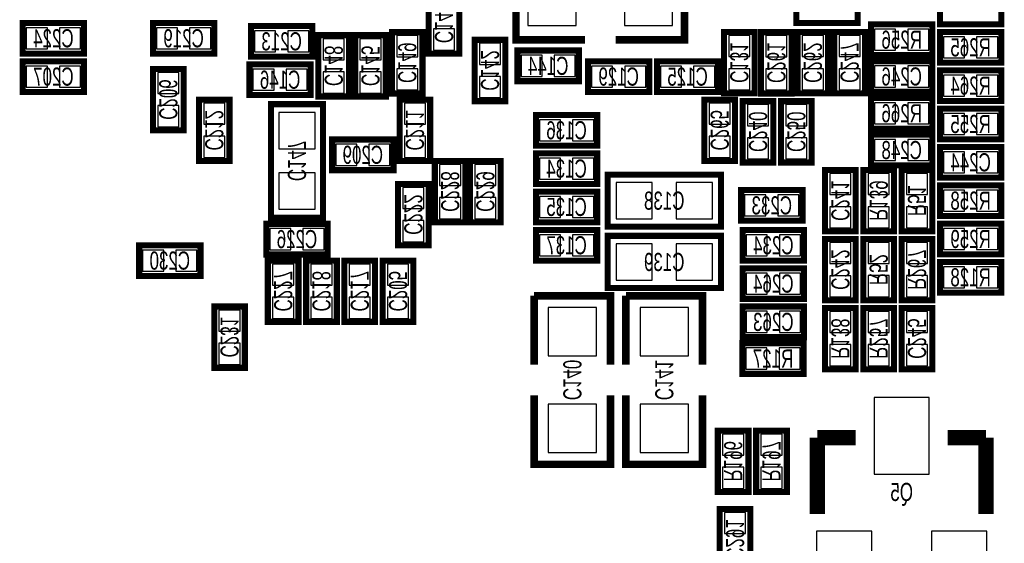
# Model space of a CAD drawing. Extents: x 0 to 85, y 0 to 56.
# Tile 4 of 8: x 52.7 to 69, y 16.7 to 25.3. Entities that reach past the tile are written whole.
import ezdxf
from ezdxf.enums import TextEntityAlignment as Align

# ---------------------------------------------------------------- set-up
doc = ezdxf.new("R2010")
doc.units = 0
for name, color, linetype in [('PG_SILKSCREEN_BOTTOM', 150, 'CONTINUOUS'), ('PIN_BOTTOM', 202, 'CONTINUOUS'), ('RD_SILKSCREEN_BOTTOM', 150, 'CONTINUOUS')]:
    doc.layers.add(name, color=color, linetype=linetype)

msp = doc.modelspace()

# ---------------------------------------------------------------- linework, layer by layer
at = {"layer": 'PG_SILKSCREEN_BOTTOM'}
for points, const_width in [([(62.057813, 26.286612), (60.914813, 26.286612), (60.914813, 25.016612), (62.057813, 25.016612)], 0.127), ([(62.565813, 25.016612), (63.708813, 25.016612), (63.708813, 26.286612)], 0.127), ([(59.467013, 24.788012), (59.467013, 25.804012), (59.975013, 25.804012), (59.975013, 24.788012), (59.467013, 24.788012)], 0.1016), ([(65.563013, 25.804012), (66.579013, 25.804012), (66.579013, 25.296012), (65.563013, 25.296012), (65.563013, 25.804012)], 0.1016), ([(68.961, 25.273), (67.945, 25.273), (67.945, 25.781), (68.961, 25.781), (68.961, 25.273)], 0.1016), ([(53.752013, 24.788038), (52.736013, 24.788038), (52.736013, 25.296038), (53.752013, 25.296038), (53.752013, 24.788038)], 0.1016), ([(54.895013, 25.295987), (55.911013, 25.295987), (55.911013, 24.787987), (54.895013, 24.787987), (54.895013, 25.295987)], 0.1016), ([(67.818, 24.765), (66.802, 24.765), (66.802, 25.273), (67.818, 25.273), (67.818, 24.765)], 0.1016), ([(56.520639, 25.245212), (57.536639, 25.245212), (57.536639, 24.737212), (56.520639, 24.737212), (56.520639, 25.245212)], 0.1016), ([(57.638213, 24.076812), (57.638213, 25.092812), (58.146213, 25.092812), (58.146213, 24.076812), (57.638213, 24.076812)], 0.1016), ([(58.247813, 24.076812), (58.247813, 25.092812), (58.755813, 25.092812), (58.755813, 24.076812), (58.247813, 24.076812)], 0.1016), ([(58.857413, 24.127612), (58.857413, 25.143612), (59.365413, 25.143612), (59.365413, 24.127612), (58.857413, 24.127612)], 0.1016), ([(64.8716, 25.146), (64.8716, 24.13), (64.3636, 24.13), (64.3636, 25.146), (64.8716, 25.146)], 0.1016), ([(64.978813, 24.127612), (64.978813, 25.143612), (65.486813, 25.143612), (65.486813, 24.127612), (64.978813, 24.127612)], 0.1016), ([(65.5828, 24.13), (65.5828, 25.146), (66.0908, 25.146), (66.0908, 24.13), (65.5828, 24.13)], 0.1016), ([(66.7004, 25.146), (66.7004, 24.13), (66.1924, 24.13), (66.1924, 25.146), (66.7004, 25.146)], 0.1016), ([(68.961, 24.638), (67.945, 24.638), (67.945, 25.146), (68.961, 25.146), (68.961, 24.638)], 0.1016), ([(60.229013, 24.000612), (60.229013, 25.016612), (60.737013, 25.016612), (60.737013, 24.000612), (60.229013, 24.000612)], 0.1016), ([(60.940213, 24.838812), (61.956213, 24.838812), (61.956213, 24.330812), (60.940213, 24.330812), (60.940213, 24.838812)], 0.1016), ([(53.752013, 24.153038), (52.736013, 24.153038), (52.736013, 24.661038), (53.752013, 24.661038), (53.752013, 24.153038)], 0.1016), ([(57.511213, 24.102212), (56.495213, 24.102212), (56.495213, 24.610212), (57.511213, 24.610212), (57.511213, 24.102212)], 0.1016), ([(63.124613, 24.153012), (62.108613, 24.153012), (62.108613, 24.661012), (63.124613, 24.661012), (63.124613, 24.153012)], 0.1016), ([(63.251613, 24.661012), (64.267613, 24.661012), (64.267613, 24.153012), (63.251613, 24.153012), (63.251613, 24.661012)], 0.1016), ([(67.818, 24.1554), (66.802, 24.1554), (66.802, 24.6634), (67.818, 24.6634), (67.818, 24.1554)], 0.1016), ([(55.402988, 24.534012), (55.402988, 23.518012), (54.894988, 23.518012), (54.894988, 24.534012), (55.402988, 24.534012)], 0.1016), ([(67.945, 24.511), (68.961, 24.511), (68.961, 24.003), (67.945, 24.003), (67.945, 24.511)], 0.1016), ([(56.165013, 24.026012), (56.165013, 23.010012), (55.657013, 23.010012), (55.657013, 24.026012), (56.165013, 24.026012)], 0.1016), ([(56.850813, 23.949812), (56.850813, 22.070212), (57.714413, 22.070212), (57.714413, 23.949812), (56.850813, 23.949812)], 0.1016), ([(58.984439, 23.010012), (58.984439, 24.026012), (59.492439, 24.026012), (59.492439, 23.010012), (58.984439, 23.010012)], 0.1016), ([(64.039013, 23.010012), (64.039013, 24.026012), (64.547013, 24.026012), (64.547013, 23.010012), (64.039013, 23.010012)], 0.1016), ([(65.182013, 24.000612), (65.182013, 22.984612), (64.674013, 22.984612), (64.674013, 24.000612), (65.182013, 24.000612)], 0.1016), ([(65.817013, 24.000612), (65.817013, 22.984612), (65.309013, 22.984612), (65.309013, 24.000612), (65.817013, 24.000612)], 0.1016), ([(66.802, 24.0538), (67.818, 24.0538), (67.818, 23.5458), (66.802, 23.5458), (66.802, 24.0538)], 0.1016), ([(67.945, 23.876), (68.961, 23.876), (68.961, 23.368), (67.945, 23.368), (67.945, 23.876)], 0.1016), ([(62.261013, 23.264012), (61.245013, 23.264012), (61.245013, 23.772012), (62.261013, 23.772012), (62.261013, 23.264012)], 0.1016), ([(57.866813, 23.365587), (58.882813, 23.365587), (58.882813, 22.857587), (57.866813, 22.857587), (57.866813, 23.365587)], 0.1016), ([(67.818, 22.9362), (66.802, 22.9362), (66.802, 23.4442), (67.818, 23.4442), (67.818, 22.9362)], 0.1016), ([(62.261013, 22.629012), (61.245013, 22.629012), (61.245013, 23.137012), (62.261013, 23.137012), (62.261013, 22.629012)], 0.1016), ([(68.961, 22.733), (67.945, 22.733), (67.945, 23.241), (68.961, 23.241), (68.961, 22.733)], 0.1016), ([(60.076613, 23.010012), (60.076613, 21.994012), (59.568613, 21.994012), (59.568613, 23.010012), (60.076613, 23.010012)], 0.1016), ([(60.660813, 23.010012), (60.660813, 21.994012), (60.152813, 21.994012), (60.152813, 23.010012), (60.660813, 23.010012)], 0.1016), ([(66.547975, 22.86), (66.547975, 21.844), (66.039975, 21.844), (66.039975, 22.86), (66.547975, 22.86)], 0.1016), ([(66.675, 21.844), (66.675, 22.86), (67.183, 22.86), (67.183, 21.844), (66.675, 21.844)], 0.1016), ([(67.818, 22.86), (67.818, 21.844), (67.31, 21.844), (67.31, 22.86), (67.818, 22.86)], 0.1016), ([(62.4332, 21.9202), (64.3128, 21.9202), (64.3128, 22.7838), (62.4332, 22.7838), (62.4332, 21.9202)], 0.1016), ([(59.467013, 22.629012), (59.467013, 21.613012), (58.959013, 21.613012), (58.959013, 22.629012), (59.467013, 22.629012)], 0.1016), ([(62.261039, 21.994012), (61.245039, 21.994012), (61.245039, 22.502012), (62.261039, 22.502012), (62.261039, 21.994012)], 0.1016), ([(64.648613, 22.527412), (65.664613, 22.527412), (65.664613, 22.019412), (64.648613, 22.019412), (64.648613, 22.527412)], 0.1016), ([(67.945, 22.606), (68.961, 22.606), (68.961, 22.098), (67.945, 22.098), (67.945, 22.606)], 0.1016), ([(57.790613, 21.460638), (56.774613, 21.460638), (56.774613, 21.968638), (57.790613, 21.968638), (57.790613, 21.460638)], 0.1016), ([(62.261013, 21.359012), (61.245013, 21.359012), (61.245013, 21.867012), (62.261013, 21.867012), (62.261013, 21.359012)], 0.1016), ([(64.674013, 21.867012), (65.690013, 21.867012), (65.690013, 21.359012), (64.674013, 21.359012), (64.674013, 21.867012)], 0.1016), ([(68.961, 21.463), (67.945, 21.463), (67.945, 21.971), (68.961, 21.971), (68.961, 21.463)], 0.1016), ([(62.4332, 20.9042), (64.3128, 20.9042), (64.3128, 21.7678), (62.4332, 21.7678), (62.4332, 20.9042)], 0.1016), ([(66.040025, 20.701), (66.040025, 21.717), (66.548025, 21.717), (66.548025, 20.701), (66.040025, 20.701)], 0.1016), ([(66.675, 20.701), (66.675, 21.717), (67.183, 21.717), (67.183, 20.701), (66.675, 20.701)], 0.1016), ([(67.31, 20.701), (67.31, 21.717), (67.818, 21.717), (67.818, 20.701), (67.31, 20.701)], 0.1016), ([(55.682413, 21.105012), (54.666413, 21.105012), (54.666413, 21.613012), (55.682413, 21.613012), (55.682413, 21.105012)], 0.1016), ([(57.307988, 21.359012), (57.307988, 20.343012), (56.799988, 20.343012), (56.799988, 21.359012), (57.307988, 21.359012)], 0.1016), ([(57.942988, 21.359012), (57.942988, 20.343012), (57.434988, 20.343012), (57.434988, 21.359012), (57.942988, 21.359012)], 0.1016), ([(58.577988, 21.359012), (58.577988, 20.343012), (58.069988, 20.343012), (58.069988, 21.359012), (58.577988, 21.359012)], 0.1016), ([(59.212988, 21.359012), (59.212988, 20.343012), (58.704988, 20.343012), (58.704988, 21.359012), (59.212988, 21.359012)], 0.1016), ([(64.674013, 21.232012), (65.690013, 21.232012), (65.690013, 20.724012), (64.674013, 20.724012), (64.674013, 21.232012)], 0.1016), ([(67.945, 21.336), (68.961, 21.336), (68.961, 20.828), (67.945, 20.828), (67.945, 21.336)], 0.1016), ([(62.484, 19.6342), (62.484, 20.7772), (61.214, 20.7772)], 0.127), ([(61.214, 20.7772), (61.214, 19.6342)], 0.127), ([(64.008, 19.6342), (64.008, 20.7772), (62.738, 20.7772)], 0.127), ([(62.738, 20.7772), (62.738, 19.6342)], 0.127), ([(56.419013, 20.597012), (56.419013, 19.581012), (55.911013, 19.581012), (55.911013, 20.597012), (56.419013, 20.597012)], 0.1016), ([(64.674039, 20.597012), (65.690039, 20.597012), (65.690039, 20.089012), (64.674039, 20.089012), (64.674039, 20.597012)], 0.1016), ([(66.04, 19.558), (66.04, 20.574), (66.548, 20.574), (66.548, 19.558), (66.04, 19.558)], 0.1016), ([(66.675, 19.558), (66.675, 20.574), (67.183, 20.574), (67.183, 19.558), (66.675, 19.558)], 0.1016), ([(67.818, 20.574), (67.818, 19.558), (67.31, 19.558), (67.31, 20.574), (67.818, 20.574)], 0.1016), ([(65.6844, 19.4818), (64.6684, 19.4818), (64.6684, 19.9898), (65.6844, 19.9898), (65.6844, 19.4818)], 0.1016), ([(61.214, 19.1262), (61.214, 17.9832), (62.484, 17.9832), (62.484, 19.1262)], 0.127), ([(62.738, 19.1262), (62.738, 17.9832), (64.008, 17.9832), (64.008, 19.1262)], 0.127), ([(64.262, 17.526), (64.262, 18.542), (64.77, 18.542), (64.77, 17.526), (64.262, 17.526)], 0.1016), ([(64.897, 17.526), (64.897, 18.542), (65.405, 18.542), (65.405, 17.526), (64.897, 17.526)], 0.1016), ([(66.548, 18.4277), (65.913, 18.4277)], 0.254), ([(65.913, 18.4277), (65.913, 17.1577)], 0.254), ([(68.072, 18.4277), (68.707, 18.4277)], 0.254), ([(68.707, 18.4277), (68.707, 17.1577)], 0.254), ([(64.293013, 16.228212), (64.293013, 17.244212), (64.801013, 17.244212), (64.801013, 16.228212), (64.293013, 16.228212)], 0.1016)]:
    msp.add_lwpolyline(points, dxfattribs=dict(at, const_width=const_width))
at = {"layer": 'PIN_BOTTOM'}
for points in [[(61.911763, 25.251562), (61.911763, 26.051662), (61.111663, 26.051662), (61.111663, 25.251562)], [(63.511963, 25.251562), (63.511963, 26.051662), (62.711863, 26.051662), (62.711863, 25.251562)], [(53.143912, 24.867032), (53.143912, 25.217044), (52.7939, 25.217044), (52.7939, 24.867032)], [(53.694127, 24.867032), (53.694127, 25.217044), (53.344115, 25.217044), (53.344115, 24.867032)], [(54.9529, 25.216993), (54.9529, 24.866981), (55.302912, 24.866981), (55.302912, 25.216993)], [(55.503115, 25.216993), (55.503115, 24.866981), (55.853127, 24.866981), (55.853127, 25.216993)], [(56.578525, 25.166218), (56.578525, 24.816206), (56.928537, 24.816206), (56.928537, 25.166218)], [(57.12874, 25.166218), (57.12874, 24.816206), (57.478752, 24.816206), (57.478752, 25.166218)], [(59.546007, 24.845899), (59.896019, 24.845899), (59.896019, 25.195911), (59.546007, 25.195911)], [(67.209924, 24.843994), (67.209924, 25.194006), (66.859912, 25.194006), (66.859912, 24.843994)], [(67.760088, 24.843994), (67.760088, 25.194006), (67.410076, 25.194006), (67.410076, 24.843994)], [(57.717207, 24.684914), (58.067219, 24.684914), (58.067219, 25.034926), (57.717207, 25.034926)], [(58.326807, 24.684914), (58.676819, 24.684914), (58.676819, 25.034926), (58.326807, 25.034926)], [(58.936407, 24.735714), (59.286419, 24.735714), (59.286419, 25.085726), (58.936407, 25.085726)], [(64.792606, 25.088113), (64.442594, 25.088113), (64.442594, 24.738101), (64.792606, 24.738101)], [(65.057807, 24.735714), (65.407819, 24.735714), (65.407819, 25.085726), (65.057807, 25.085726)], [(65.661794, 24.738101), (66.011806, 24.738101), (66.011806, 25.088113), (65.661794, 25.088113)], [(66.621406, 25.088113), (66.271394, 25.088113), (66.271394, 24.738101), (66.621406, 24.738101)], [(68.352924, 24.716994), (68.352924, 25.067006), (68.002912, 25.067006), (68.002912, 24.716994)], [(68.903088, 24.716994), (68.903088, 25.067006), (68.553076, 25.067006), (68.553076, 24.716994)], [(60.308007, 24.608714), (60.658019, 24.608714), (60.658019, 24.958726), (60.308007, 24.958726)], [(60.9981, 24.759818), (60.9981, 24.409806), (61.348112, 24.409806), (61.348112, 24.759818)], [(61.548315, 24.759818), (61.548315, 24.409806), (61.898327, 24.409806), (61.898327, 24.759818)], [(53.143912, 24.232032), (53.143912, 24.582044), (52.7939, 24.582044), (52.7939, 24.232032)], [(53.694127, 24.232032), (53.694127, 24.582044), (53.344115, 24.582044), (53.344115, 24.232032)], [(56.903112, 24.181206), (56.903112, 24.531218), (56.5531, 24.531218), (56.5531, 24.181206)], [(57.453327, 24.181206), (57.453327, 24.531218), (57.103315, 24.531218), (57.103315, 24.181206)], [(58.936407, 24.185499), (59.286419, 24.185499), (59.286419, 24.535511), (58.936407, 24.535511)], [(62.516512, 24.232006), (62.516512, 24.582018), (62.1665, 24.582018), (62.1665, 24.232006)], [(63.066727, 24.232006), (63.066727, 24.582018), (62.716715, 24.582018), (62.716715, 24.232006)], [(63.3095, 24.582018), (63.3095, 24.232006), (63.659512, 24.232006), (63.659512, 24.582018)], [(63.859715, 24.582018), (63.859715, 24.232006), (64.209727, 24.232006), (64.209727, 24.582018)], [(64.792606, 24.537899), (64.442594, 24.537899), (64.442594, 24.187887), (64.792606, 24.187887)], [(65.057807, 24.185499), (65.407819, 24.185499), (65.407819, 24.535511), (65.057807, 24.535511)], [(65.661794, 24.187887), (66.011806, 24.187887), (66.011806, 24.537899), (65.661794, 24.537899)], [(66.621406, 24.537899), (66.271394, 24.537899), (66.271394, 24.187887), (66.621406, 24.187887)], [(67.209899, 24.234394), (67.209899, 24.584406), (66.859887, 24.584406), (66.859887, 24.234394)], [(67.760113, 24.234394), (67.760113, 24.584406), (67.410101, 24.584406), (67.410101, 24.234394)], [(55.323994, 24.476126), (54.973982, 24.476126), (54.973982, 24.126114), (55.323994, 24.126114)], [(57.717207, 24.134699), (58.067219, 24.134699), (58.067219, 24.484711), (57.717207, 24.484711)], [(58.326807, 24.134699), (58.676819, 24.134699), (58.676819, 24.484711), (58.326807, 24.484711)], [(60.308007, 24.058499), (60.658019, 24.058499), (60.658019, 24.408511), (60.308007, 24.408511)], [(68.002912, 24.432006), (68.002912, 24.081994), (68.352924, 24.081994), (68.352924, 24.432006)], [(68.553076, 24.432006), (68.553076, 24.081994), (68.903088, 24.081994), (68.903088, 24.432006)], [(55.323994, 23.925911), (54.973982, 23.925911), (54.973982, 23.575899), (55.323994, 23.575899)], [(56.086019, 23.968126), (55.736007, 23.968126), (55.736007, 23.618114), (56.086019, 23.618114)], [(59.063433, 23.618114), (59.413445, 23.618114), (59.413445, 23.968126), (59.063433, 23.968126)], [(64.118007, 23.618114), (64.468019, 23.618114), (64.468019, 23.968126), (64.118007, 23.968126)], [(65.103019, 23.942726), (64.753007, 23.942726), (64.753007, 23.592714), (65.103019, 23.592714)], [(65.738019, 23.942726), (65.388007, 23.942726), (65.388007, 23.592714), (65.738019, 23.592714)], [(66.859912, 23.974806), (66.859912, 23.624794), (67.209924, 23.624794), (67.209924, 23.974806)], [(67.410076, 23.974806), (67.410076, 23.624794), (67.760088, 23.624794), (67.760088, 23.974806)], [(57.582308, 23.809604), (56.982919, 23.809604), (56.982919, 23.210215), (57.582308, 23.210215)], [(61.652912, 23.343006), (61.652912, 23.693018), (61.3029, 23.693018), (61.3029, 23.343006)], [(62.203127, 23.343006), (62.203127, 23.693018), (61.853115, 23.693018), (61.853115, 23.343006)], [(68.002912, 23.797006), (68.002912, 23.446994), (68.352924, 23.446994), (68.352924, 23.797006)], [(68.553076, 23.797006), (68.553076, 23.446994), (68.903088, 23.446994), (68.903088, 23.797006)], [(56.086019, 23.417911), (55.736007, 23.417911), (55.736007, 23.067899), (56.086019, 23.067899)], [(59.063433, 23.067899), (59.413445, 23.067899), (59.413445, 23.417911), (59.063433, 23.417911)], [(64.118007, 23.067899), (64.468019, 23.067899), (64.468019, 23.417911), (64.118007, 23.417911)], [(65.103019, 23.392511), (64.753007, 23.392511), (64.753007, 23.042499), (65.103019, 23.042499)], [(65.738019, 23.392511), (65.388007, 23.392511), (65.388007, 23.042499), (65.738019, 23.042499)], [(67.209899, 23.015194), (67.209899, 23.365206), (66.859887, 23.365206), (66.859887, 23.015194)], [(67.760113, 23.015194), (67.760113, 23.365206), (67.410101, 23.365206), (67.410101, 23.015194)], [(57.9247, 23.286593), (57.9247, 22.936581), (58.274712, 22.936581), (58.274712, 23.286593)], [(58.474915, 23.286593), (58.474915, 22.936581), (58.824927, 22.936581), (58.824927, 23.286593)], [(61.652912, 22.708006), (61.652912, 23.058018), (61.3029, 23.058018), (61.3029, 22.708006)], [(62.203127, 22.708006), (62.203127, 23.058018), (61.853115, 23.058018), (61.853115, 22.708006)], [(68.352899, 22.811994), (68.352899, 23.162006), (68.002887, 23.162006), (68.002887, 22.811994)], [(68.903113, 22.811994), (68.903113, 23.162006), (68.553101, 23.162006), (68.553101, 22.811994)], [(59.997619, 22.952126), (59.647607, 22.952126), (59.647607, 22.602114), (59.997619, 22.602114)], [(60.581819, 22.952126), (60.231807, 22.952126), (60.231807, 22.602114), (60.581819, 22.602114)], [(57.582308, 22.80981), (56.982919, 22.80981), (56.982919, 22.21042), (57.582308, 22.21042)], [(66.468981, 22.802113), (66.118969, 22.802113), (66.118969, 22.452101), (66.468981, 22.452101)], [(66.753994, 22.452076), (67.104006, 22.452076), (67.104006, 22.802088), (66.753994, 22.802088)], [(67.739006, 22.802088), (67.388994, 22.802088), (67.388994, 22.452076), (67.739006, 22.452076)], [(59.388019, 22.571126), (59.038007, 22.571126), (59.038007, 22.221114), (59.388019, 22.221114)], [(62.573408, 22.651695), (62.573408, 22.052305), (63.172797, 22.052305), (63.172797, 22.651695)], [(63.573203, 22.651695), (63.573203, 22.052305), (64.172592, 22.052305), (64.172592, 22.651695)], [(59.997619, 22.401911), (59.647607, 22.401911), (59.647607, 22.051899), (59.997619, 22.051899)], [(60.581819, 22.401911), (60.231807, 22.401911), (60.231807, 22.051899), (60.581819, 22.051899)], [(61.652937, 22.073006), (61.652937, 22.423018), (61.302925, 22.423018), (61.302925, 22.073006)], [(62.203152, 22.073006), (62.203152, 22.423018), (61.85314, 22.423018), (61.85314, 22.073006)], [(64.7065, 22.448418), (64.7065, 22.098406), (65.056512, 22.098406), (65.056512, 22.448418)], [(65.256715, 22.448418), (65.256715, 22.098406), (65.606727, 22.098406), (65.606727, 22.448418)], [(68.002912, 22.527006), (68.002912, 22.176994), (68.352924, 22.176994), (68.352924, 22.527006)], [(68.553076, 22.527006), (68.553076, 22.176994), (68.903088, 22.176994), (68.903088, 22.527006)], [(66.468981, 22.251899), (66.118969, 22.251899), (66.118969, 21.901887), (66.468981, 21.901887)], [(66.753994, 21.901912), (67.104006, 21.901912), (67.104006, 22.251924), (66.753994, 22.251924)], [(67.739006, 22.251924), (67.388994, 22.251924), (67.388994, 21.901912), (67.739006, 21.901912)], [(57.182512, 21.539632), (57.182512, 21.889644), (56.8325, 21.889644), (56.8325, 21.539632)], [(57.732727, 21.539632), (57.732727, 21.889644), (57.382715, 21.889644), (57.382715, 21.539632)], [(59.388019, 22.020911), (59.038007, 22.020911), (59.038007, 21.670899), (59.388019, 21.670899)], [(68.352924, 21.541994), (68.352924, 21.892006), (68.002912, 21.892006), (68.002912, 21.541994)], [(68.903088, 21.541994), (68.903088, 21.892006), (68.553076, 21.892006), (68.553076, 21.541994)], [(61.652912, 21.438006), (61.652912, 21.788018), (61.3029, 21.788018), (61.3029, 21.438006)], [(62.203127, 21.438006), (62.203127, 21.788018), (61.853115, 21.788018), (61.853115, 21.438006)], [(64.7319, 21.788018), (64.7319, 21.438006), (65.081912, 21.438006), (65.081912, 21.788018)], [(65.282115, 21.788018), (65.282115, 21.438006), (65.632127, 21.438006), (65.632127, 21.788018)], [(62.573408, 21.635695), (62.573408, 21.036305), (63.172797, 21.036305), (63.172797, 21.635695)], [(63.573203, 21.635695), (63.573203, 21.036305), (64.172592, 21.036305), (64.172592, 21.635695)], [(66.119019, 21.309101), (66.469031, 21.309101), (66.469031, 21.659113), (66.119019, 21.659113)], [(66.753994, 21.309076), (67.104006, 21.309076), (67.104006, 21.659088), (66.753994, 21.659088)], [(67.388994, 21.309076), (67.739006, 21.309076), (67.739006, 21.659088), (67.388994, 21.659088)], [(55.074312, 21.184006), (55.074312, 21.534018), (54.7243, 21.534018), (54.7243, 21.184006)], [(55.624527, 21.184006), (55.624527, 21.534018), (55.274515, 21.534018), (55.274515, 21.184006)], [(57.228994, 21.301126), (56.878982, 21.301126), (56.878982, 20.951114), (57.228994, 20.951114)], [(57.863994, 21.301126), (57.513982, 21.301126), (57.513982, 20.951114), (57.863994, 20.951114)], [(58.498994, 21.301126), (58.148982, 21.301126), (58.148982, 20.951114), (58.498994, 20.951114)], [(59.133994, 21.301126), (58.783982, 21.301126), (58.783982, 20.951114), (59.133994, 20.951114)], [(68.002912, 21.257006), (68.002912, 20.906994), (68.352924, 20.906994), (68.352924, 21.257006)], [(68.553076, 21.257006), (68.553076, 20.906994), (68.903088, 20.906994), (68.903088, 21.257006)], [(64.7319, 21.153018), (64.7319, 20.803006), (65.081912, 20.803006), (65.081912, 21.153018)], [(65.282115, 21.153018), (65.282115, 20.803006), (65.632127, 20.803006), (65.632127, 21.153018)], [(66.119019, 20.758887), (66.469031, 20.758887), (66.469031, 21.108899), (66.119019, 21.108899)], [(66.753994, 20.758912), (67.104006, 20.758912), (67.104006, 21.108924), (66.753994, 21.108924)], [(67.388994, 20.758912), (67.739006, 20.758912), (67.739006, 21.108924), (67.388994, 21.108924)], [(57.228994, 20.750911), (56.878982, 20.750911), (56.878982, 20.400899), (57.228994, 20.400899)], [(57.863994, 20.750911), (57.513982, 20.750911), (57.513982, 20.400899), (57.863994, 20.400899)], [(58.498994, 20.750911), (58.148982, 20.750911), (58.148982, 20.400899), (58.498994, 20.400899)], [(59.133994, 20.750911), (58.783982, 20.750911), (58.783982, 20.400899), (59.133994, 20.400899)], [(62.24905, 20.58035), (61.44895, 20.58035), (61.44895, 19.78025), (62.24905, 19.78025)], [(63.77305, 20.58035), (62.97295, 20.58035), (62.97295, 19.78025), (63.77305, 19.78025)], [(56.340019, 20.539126), (55.990007, 20.539126), (55.990007, 20.189114), (56.340019, 20.189114)], [(64.731925, 20.518018), (64.731925, 20.168006), (65.081937, 20.168006), (65.081937, 20.518018)], [(65.28214, 20.518018), (65.28214, 20.168006), (65.632152, 20.168006), (65.632152, 20.518018)], [(66.118994, 20.166076), (66.469006, 20.166076), (66.469006, 20.516088), (66.118994, 20.516088)], [(66.753994, 20.166076), (67.104006, 20.166076), (67.104006, 20.516088), (66.753994, 20.516088)], [(67.739006, 20.516113), (67.388994, 20.516113), (67.388994, 20.166101), (67.739006, 20.166101)], [(56.340019, 19.988911), (55.990007, 19.988911), (55.990007, 19.638899), (56.340019, 19.638899)], [(66.118994, 19.615912), (66.469006, 19.615912), (66.469006, 19.965924), (66.118994, 19.965924)], [(66.753994, 19.615912), (67.104006, 19.615912), (67.104006, 19.965924), (66.753994, 19.965924)], [(67.739006, 19.965899), (67.388994, 19.965899), (67.388994, 19.615887), (67.739006, 19.615887)], [(65.076324, 19.560794), (65.076324, 19.910806), (64.726312, 19.910806), (64.726312, 19.560794)], [(65.626488, 19.560794), (65.626488, 19.910806), (65.276476, 19.910806), (65.276476, 19.560794)], [(62.24905, 18.98015), (61.44895, 18.98015), (61.44895, 18.18005), (62.24905, 18.18005)], [(63.77305, 18.98015), (62.97295, 18.98015), (62.97295, 18.18005), (63.77305, 18.18005)], [(67.7672, 17.8181), (67.7672, 19.0881), (66.8528, 19.0881), (66.8528, 17.8181)], [(64.340994, 18.134076), (64.691006, 18.134076), (64.691006, 18.484088), (64.340994, 18.484088)], [(64.975994, 18.134076), (65.326006, 18.134076), (65.326006, 18.484088), (64.975994, 18.484088)], [(64.340994, 17.583912), (64.691006, 17.583912), (64.691006, 17.933924), (64.340994, 17.933924)], [(64.975994, 17.583912), (65.326006, 17.583912), (65.326006, 17.933924), (64.975994, 17.933924)], [(64.372007, 16.836314), (64.722019, 16.836314), (64.722019, 17.186326), (64.372007, 17.186326)], [(66.8147, 15.9639), (66.8147, 16.8783), (65.9003, 16.8783), (65.9003, 15.9639)], [(68.7197, 15.9639), (68.7197, 16.8783), (67.8053, 16.8783), (67.8053, 15.9639)]]:
    msp.add_lwpolyline(points, close=True, dxfattribs=at)

# ---------------------------------------------------------------- texts
at = {"layer": 'RD_SILKSCREEN_BOTTOM', "text_generation_flag": 2, "width": 0.699348}
for s, p in [('C143', (59.571026, 25.296368)), ('C148', (57.742226, 24.585168)), ('C145', (58.351826, 24.585168)), ('C149', (58.961426, 24.635968)), ('C142', (60.333026, 24.508968)), ('C131', (64.467613, 24.638356)), ('C261', (65.082826, 24.635968)), ('C262', (65.686813, 24.638356)), ('C247', (66.296413, 24.638356)), ('C206', (54.999001, 24.026368)), ('C212', (55.761026, 23.518368)), ('C211', (59.088452, 23.518368)), ('C265', (64.143026, 23.518368)), ('C240', (64.778052, 23.492968)), ('C250', (65.413026, 23.492968)), ('C147', (57.132626, 23.010368)), ('C228', (59.672626, 22.502368)), ('C229', (60.256826, 22.502368)), ('C241', (66.144013, 22.352356)), ('R139', (66.779013, 22.352356)), ('R51', (67.414013, 22.352356)), ('C222', (59.063026, 22.121368)), ('C242', (66.144013, 21.209356)), ('R52', (66.779013, 21.209356)), ('R267', (67.414013, 21.209356)), ('C227', (56.904001, 20.851368)), ('C218', (57.539001, 20.851368)), ('C217', (58.174001, 20.851368)), ('C205', (58.809001, 20.851368)), ('C231', (56.015026, 20.089368)), ('R138', (66.144013, 20.066356)), ('R257', (66.779013, 20.066356)), ('C245', (67.414013, 20.066356)), ('C140', (61.699013, 19.380556)), ('C141', (63.223013, 19.380556)), ('R196', (64.366013, 18.034356)), ('R197', (65.001013, 18.034356)), ('C291', (64.397026, 16.736568))]:
    msp.add_text(s, height=0.299999, rotation=270, dxfattribs=at).set_placement(p, align=Align.CENTER)
for s, p in [('C224', (53.244013, 24.892)), ('C219', (55.403013, 24.892)), ('C213', (57.028639, 24.8412)), ('R256', (67.31, 24.868988)), ('R265', (68.453, 24.741988)), ('C144', (61.448213, 24.4348)), ('C207', (53.244013, 24.257)), ('C146', (57.003213, 24.2062)), ('C129', (62.616613, 24.257)), ('C125', (63.759613, 24.257)), ('C246', (67.31, 24.259388)), ('R264', (68.453, 24.106988)), ('R266', (67.31, 23.649788)), ('R255', (68.453, 23.471988)), ('C136', (61.753013, 23.368)), ('C209', (58.374813, 22.9616)), ('C248', (67.31, 23.040188)), ('C134', (61.753013, 22.733)), ('C244', (68.453, 22.836988)), ('C135', (61.753039, 22.098)), ('C138', (63.373, 22.201988)), ('C233', (65.156613, 22.1234)), ('R258', (68.453, 22.201988)), ('C226', (57.282613, 21.5646)), ('C137', (61.753013, 21.463)), ('C234', (65.182013, 21.463)), ('R259', (68.453, 21.566988)), ('C230', (55.174413, 21.209)), ('C139', (63.373, 21.185988)), ('R128', (68.453, 20.931988)), ('C264', (65.182013, 20.828)), ('C263', (65.182039, 20.193)), ('R127', (65.1764, 19.585788)), ('Q5', (67.31, 17.375988))]:
    msp.add_text(s, height=0.299999, dxfattribs=at).set_placement(p, align=Align.CENTER)

doc.saveas('drawing.dxf')
